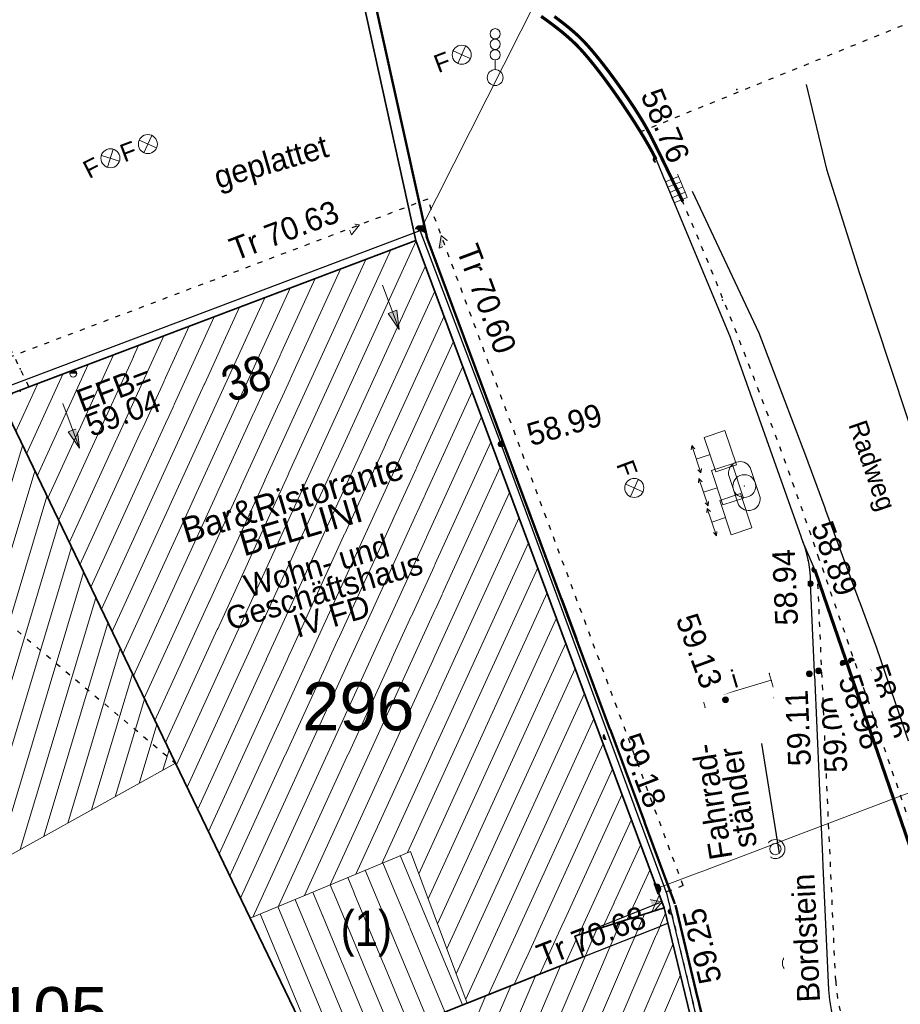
# Model space of a CAD drawing. Header units: metres. Extents: x 32365810 to 32367010, y 5620411 to 5622366.
# Tile 173 of 198: x 32366267 to 32366284, y 5622118 to 5622138. Entities that reach past the tile are written whole.
import ezdxf

# ---------------------------------------------------------------- set-up
doc = ezdxf.new("R2010")
doc.units = ezdxf.units.M
for name, pattern in [('1000.100', [0]), ('1000.104', [0.225, 0.075, -0.15]), ('1000.195', [0]), ('1000.196', [0.225, 0.075, -0.15]), ('1000.210', [0]), ('1000.212', [0.25, 0.1, -0.15]), ('1000.325', [0]), ('1600.1047', [0]), ('1600.2013', [0, 0]), ('1600.2028', [0]), ('1600.2505', [0])]:
    doc.linetypes.add(name, pattern=pattern)
doc.layers.get('0').update_dxf_attribs({"color": 1, "linetype": 'CONTINUOUS'})
for name, color, linetype in [('Beschriftung Gebäude', 7, 'CONTINUOUS'), ('Beschriftung Topographie', 7, 'CONTINUOUS'), ('Ebene 32', 7, 'CONTINUOUS'), ('EFB-_ Dachhöhen Bestandsgebäude (NHN)', 7, 'CONTINUOUS'), ('Fahrbahnmarkierung', 7, 'CONTINUOUS'), ('Flurstücke_Grenzpunkte', 11, 'CONTINUOUS'), ('Gebäude', 31, 'CONTINUOUS'), ('Höhen_ gemessen (NHN)', 7, 'CONTINUOUS'), ('Lagebezeichnungen', 12, 'CONTINUOUS'), ('Stromversorgung', 7, 'CONTINUOUS'), ('Symbole Topographie', 7, 'CONTINUOUS'), ('Topgraphie_ weitere örtliche Aufnahme', 7, 'CONTINUOUS'), ('Topographie_ örtl. Aufnahme', 7, 'CONTINUOUS'), ('weitere Entwässerungsleitungen', 7, 'CONTINUOUS')]:
    doc.layers.add(name, color=color, linetype=linetype)
doc.styles.add('Arial', font='Arial.ttf')
doc.styles.add('Beschriftung Fahrbahnmarkierung_ grau', font='Century Gothic.ttf')
doc.styles.add('Beschriftung schwarz_ Stift 0.25', font='Century Gothic.ttf')
doc.styles.add('Beschriftung Topographie_ blau', font='Century Gothic.ttf')
doc.styles.add('Dachhöhe NHN_ Bestand_ gemessen', font='Century Gothic.ttf')
doc.styles.add('Dachhöhe NHN_ Bestand_ gemessen_ schwarz', font='Century Gothic.ttf')
doc.styles.add('Flurstücksnummer - K 10 700', font='Arial.ttf')
doc.styles.add('Hausnummern NRW', font='Arial.ttf', dxfattribs={"width": 0.85})
doc.styles.add('Höhe NHN_ gemessen_ blau', font='Century Gothic.ttf')

# ---------------------------------------------------------------- blocks, each defined once
blk = doc.blocks.new('S1000.360')
at = {"lineweight": -2}
blk.add_hatch(color=0, dxfattribs=at).paths.add_polyline_path([(0, 0.25), (0.05, 0.05), (-0.05, 0.05)], flags=0)
at = {"color": 0, "lineweight": -2}
for p, q in [((-0.05, 0.05), (0, 0.25)), ((0, 0.25), (0.05, 0.05)), ((0, 0.25), (0, -0.25)), ((0.05, 0.05), (-0.05, 0.05))]:
    blk.add_line(p, q, dxfattribs=at)
blk = doc.blocks.new('S1000.364', base_point=(0.25, 0))
at = {"color": 0, "lineweight": -2}
for p, q in [((0.075, 0.175), (0.425, -0.175)), ((0.425, 0.175), (0.075, -0.175))]:
    blk.add_line(p, q, dxfattribs=at)
blk.add_circle((0.25, 0), 0.25, dxfattribs=at)
at = {"color": 0, "lineweight": -2, "insert": (-0.5, -0.235), "char_height": 0.47, "attachment_point": 7, "line_spacing_factor": 0.69, "style": 'Arial'}
blk.add_mtext('F', dxfattribs=at)
blk = doc.blocks.new('S1000.451')
at = {"color": 0, "lineweight": -2}
for radius in [0.5, 0.3]:
    blk.add_circle((0, 0), radius, dxfattribs=at)
blk = doc.blocks.new('S1000.460', base_point=(0, -0.375))
at = {"color": 0, "lineweight": -2}
for p, q in [((-0.2, 0.23), (0, 0.5)), ((0, 0.5), (0.2, 0.23)), ((0.2, 0.23), (-0.2, 0.23)), ((0, -0.25), (0, 0.23))]:
    blk.add_line(p, q, dxfattribs=at)
blk.add_circle((0, -0.375), 0.125, dxfattribs=at)
blk = doc.blocks.new('S1000.475')
at = {"color": 0, "lineweight": -2}
for p, q in [((-0.25, 0.05), (-0.25, 0)), ((-0.25, 0), (-0.25, -0.05)), ((-0.25, 0), (0.25, 0)), ((0.25, 0), (0.25, 0.05)), ((0.25, 0), (0.25, -0.05))]:
    blk.add_line(p, q, dxfattribs=at)
for p in [(-0.25, 0.05), (-0.25, 0), (0.25, 0.05), (0.25, 0), (-0.25, -0.05), (0.25, -0.05)]:
    blk.add_point(p, dxfattribs=at)
at = {"color": 0, "lineweight": -2, "insert": (-0.015, 0.02), "char_height": 0.125, "attachment_point": 7, "line_spacing_factor": 0.69, "style": 'Arial'}
blk.add_mtext('i', dxfattribs=at)
blk = doc.blocks.new('S1000.480')
at = {"color": 0, "lineweight": -2}
for p, q in [((-0.315, 0.225), (0.315, 0.225)), ((0.315, -0.225), (-0.315, -0.225))]:
    blk.add_line(p, q, dxfattribs=at)
blk.add_circle((0, 0), 0.225, dxfattribs=at)
for centre, start, end in [((-0.267303, 0), 101.9687456, 258.0312544), ((0.267303, 0), 281.9687456, 78.0312544)]:
    blk.add_arc(centre, 0.23, start, end, dxfattribs=at)
blk.add_point((0, 0), dxfattribs=at)
blk = doc.blocks.new('S1000.401', base_point=(0, -0.215))
at = {"color": 0, "lineweight": -2}
for p, q in [((-0.275, 0.5), (-0.38, 0.45)), ((-0.38, 0.45), (0.38, 0.45)), ((-0.38, 0.45), (-0.275, 0.4)), ((0, 0.45), (0, 0.07)), ((0.38, 0.45), (0.275, 0.5)), ((0.38, 0.45), (0.275, 0.4)), ((-0.475, 0.07), (0.475, 0.07)), ((-0.475, -0.5), (-0.475, 0.07)), ((0.475, 0.07), (0.475, -0.5)), ((0.475, -0.5), (-0.475, -0.5))]:
    blk.add_line(p, q, dxfattribs=at)
blk = doc.blocks.new('S1000.431', base_point=(0, -0.36))
at = {"color": 0, "lineweight": -2}
blk.add_line((0, -0.22), (0, -0.05), dxfattribs=at)
for centre, radius in [((0, 0.41), 0.09), ((0, 0.225), 0.09), ((0, 0.04), 0.09), ((0, -0.36), 0.14)]:
    blk.add_circle(centre, radius, dxfattribs=at)
blk = doc.blocks.new('S1000.474')
at = {"lineweight": -2}
blk.add_hatch(color=0, dxfattribs=at).paths.add_polyline_path([(-0.125, 0), (-0.120741, 0.032352), (-0.108253, 0.0625), (-0.088388, 0.088388), (-0.0625, 0.108253), (-0.032352, 0.120741), (0, 0.125), (0.032352, 0.120741), (0.0625, 0.108253), (0.088388, 0.088388), (0.108253, 0.0625), (0.120741, 0.032352), (0.125, 0), (0, 0)], flags=0)
at = {"color": 0, "lineweight": -2}
for p, q in [((-0.125, 0), (0, 0)), ((0, 0), (0.125, 0))]:
    blk.add_line(p, q, dxfattribs=at)
blk.add_arc((0, 0), 0.125, 0, 180, dxfattribs=at)
for p in [(-0.125, 0), (0, 0), (0.125, 0)]:
    blk.add_point(p, dxfattribs=at)
blk = doc.blocks.new('S1000.507', base_point=(0, -0.25))
at = {"color": 0, "lineweight": -2}
for p, q in [((-0.5, 0.25), (-0.3, 0.25)), ((-0.5, -0.25), (-0.5, 0.25)), ((-0.3, 0.25), (-0.1, 0.25)), ((-0.3, 0.25), (-0.3, -0.25)), ((-0.1, 0.25), (0.1, 0.25)), ((-0.1, 0.25), (-0.1, -0.25)), ((0.1, 0.25), (0.3, 0.25)), ((0.1, 0.25), (0.1, -0.25)), ((0.3, 0.25), (0.5, 0.25)), ((0.3, 0.25), (0.3, -0.25)), ((0.5, 0.25), (0.5, -0.25)), ((-0.3, -0.25), (-0.5, -0.25)), ((-0.1, -0.25), (-0.3, -0.25)), ((0.1, -0.25), (-0.1, -0.25)), ((0.3, -0.25), (0.1, -0.25)), ((0.5, -0.25), (0.3, -0.25))]:
    blk.add_line(p, q, dxfattribs=at)
blk = doc.blocks.new('S1000.114', base_point=(0, 0.366025))
at = {"lineweight": -2}
blk.add_hatch(color=0, dxfattribs=at).paths.add_polyline_path([(-0.5, -0.5), (0, 0.366026), (0, -0.5)], flags=0)
at = {"color": 0, "lineweight": -2}
for p, q in [((0, 0.366026), (-0.5, -0.5)), ((0.5, -0.5), (0, 0.366026)), ((-0.5, -0.5), (0, -0.5)), ((0, -0.5), (0.5, -0.5))]:
    blk.add_line(p, q, dxfattribs=at)
blk = doc.blocks.new('S1000.15')
at = {"color": 0, "lineweight": -2}
for p, q in [((-0.5, 0.05), (-0.485, 0.1)), ((0.495, 0.05), (-0.5, 0.05)), ((-0.5, -0.05), (-0.5, 0)), ((-0.5, 0), (0.5, 0)), ((-0.485, 0.1), (0.49, 0.1)), ((-0.475, 0.15), (-0.455, 0.2)), ((0.475, 0.15), (-0.475, 0.15)), ((-0.455, 0.2), (0.455, 0.2)), ((-0.43, 0.25), (-0.4, 0.3)), ((0.43, 0.25), (-0.43, 0.25)), ((-0.4, 0.3), (0.395, 0.3)), ((-0.355, 0.35), (-0.295, 0.4)), ((0.36, 0.35), (-0.355, 0.35)), ((-0.295, 0.4), (0.3, 0.4)), ((0.22, 0.45), (-0.215, 0.45)), ((0.3, 0.4), (0.22, 0.45)), ((0.395, 0.3), (0.36, 0.35)), ((0.455, 0.2), (0.43, 0.25)), ((0.49, 0.1), (0.475, 0.15)), ((0.5, 0), (0.495, 0.05)), ((0.495, -0.05), (-0.5, -0.05)), ((-0.475, -0.15), (-0.49, -0.1)), ((-0.49, -0.1), (0.485, -0.1)), ((0.475, -0.15), (-0.475, -0.15)), ((-0.43, -0.25), (-0.455, -0.2)), ((-0.455, -0.2), (0.46, -0.2)), ((0.425, -0.25), (-0.43, -0.25)), ((-0.355, -0.35), (-0.4, -0.3)), ((-0.4, -0.3), (0.395, -0.3)), ((0.345, -0.35), (-0.355, -0.35)), ((-0.205, -0.45), (-0.29, -0.4)), ((-0.29, -0.4), (0.285, -0.4)), ((0.2, -0.45), (-0.205, -0.45)), ((0.285, -0.4), (0.345, -0.35)), ((0.395, -0.3), (0.425, -0.25)), ((0.46, -0.2), (0.475, -0.15)), ((0.485, -0.1), (0.495, -0.05))]:
    blk.add_line(p, q, dxfattribs=at)
blk.add_circle((0, 0), 0.5, dxfattribs=at)
blk = doc.blocks.new('S1000.400')
at = {"lineweight": -2}
blk.add_hatch(color=0, dxfattribs=at).paths.add_polyline_path([(-0.49, 0), (0.49, 0), (0.479292, -0.101877), (0.447637, -0.199301), (0.396418, -0.288015), (0.327874, -0.364141), (0.245, -0.424352), (0.151418, -0.466018), (0.051219, -0.487316), (-0.051219, -0.487316), (-0.151418, -0.466018), (-0.245, -0.424352), (-0.327874, -0.364141), (-0.396418, -0.288015), (-0.447637, -0.199301), (-0.479292, -0.101877)], flags=0)
at = {"color": 0, "lineweight": -2}
blk.add_circle((0, 0), 0.5, dxfattribs=at)
for start, end in [(0, 180), (180, 0)]:
    blk.add_arc((0, 0), 0.49, start, end, dxfattribs=at)
blk = doc.blocks.new('Flurgrenze_ Begleitsignatur')
at = {"color": 0, "lineweight": -2}
for p, q in [((-0.29, 0), (-0.12, 0)), ((0.12, 0), (0.29, 0))]:
    blk.add_line(p, q, dxfattribs=at)
for p in [(-0.06, 0), (0, 0), (0.06, 0)]:
    blk.add_point(p, dxfattribs=at)
blk = doc.blocks.new('O177')
at = {"layer": 'Flurstücke_Grenzpunkte', "color": 251, "linetype": '1600.2013', "lineweight": 50, "true_color": 0x566563}
blk.add_line((32366279.664861, 5622120.234503), (32366274.756861, 5622133.417503), dxfattribs=at)
at = {"layer": 'Flurstücke_Grenzpunkte', "color": 251, "lineweight": 50, "true_color": 0x566563, "xscale": 5, "yscale": 5, "zscale": 5, "rotation": 110.420181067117}
blk.add_blockref('Flurgrenze_ Begleitsignatur', (32366277.210861, 5622126.826003), dxfattribs=at)
blk = doc.blocks.new('O281')
at = {"layer": 'Flurstücke_Grenzpunkte', "color": 251, "linetype": '1600.2013', "lineweight": 50, "true_color": 0x566563}
blk.add_line((32366282.723715, 5622107.572809), (32366279.672715, 5622120.208809), dxfattribs=at)
at = {"layer": 'Flurstücke_Grenzpunkte', "color": 251, "lineweight": 50, "true_color": 0x566563, "xscale": 5, "yscale": 5, "zscale": 5, "rotation": 103.574423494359}
blk.add_blockref('Flurgrenze_ Begleitsignatur', (32366281.198215, 5622113.890809), dxfattribs=at)
blk = doc.blocks.new('O303')
at = {"layer": 'Flurstücke_Grenzpunkte', "color": 251, "linetype": '1600.2013', "lineweight": 50, "true_color": 0x566563}
blk.add_line((32366274.765731, 5622133.387406), (32366271.109731, 5622149.983406), dxfattribs=at)
blk = doc.blocks.new('O786')
at = {"layer": 'Flurstücke_Grenzpunkte', "color": 7, "linetype": '1600.2028', "lineweight": 35}
for p, q in [((32366269.797, 5622123.011), (32366266.318, 5622130.229)), ((32366271.271, 5622119.951), (32366269.797, 5622123.011)), ((32366272.641, 5622117.109), (32366271.271, 5622119.951))]:
    blk.add_line(p, q, dxfattribs=at)
at = {"layer": 'Flurstücke_Grenzpunkte', "color": 7, "lineweight": 18, "insert": (32366267.355, 5622117.624), "char_height": 0.95, "attachment_point": 8, "line_spacing_factor": 0.69, "style": 'Flurstücksnummer - K 10 700', "bg_fill": 2}
blk.add_mtext('105', dxfattribs=at)
blk = doc.blocks.new('O1529')
at = {"layer": 'Flurstücke_Grenzpunkte', "color": 7, "linetype": '1600.2028', "lineweight": 35}
for p, q in [((32366270.89, 5622149.935), (32366274.546, 5622133.339)), ((32366274.546, 5622133.339), (32366279.454, 5622120.156)), ((32366279.454, 5622120.156), (32366282.505, 5622107.52))]:
    blk.add_line(p, q, dxfattribs=at)
blk = doc.blocks.new('O1587')
at = {"layer": 'Flurstücke_Grenzpunkte', "color": 7, "linetype": '1600.2028', "lineweight": 35}
for p in [(32366270.89, 5622149.935), (32366266.505, 5622130.299)]:
    blk.add_line(p, (32366274.546, 5622133.339), dxfattribs=at)
blk = doc.blocks.new('O1637')
at = {"layer": 'Flurstücke_Grenzpunkte', "color": 7, "linetype": '1600.2028', "lineweight": 35}
for p, q in [((32366279.454, 5622120.156), (32366277.687, 5622119.593)), ((32366279.454, 5622120.156), (32366282.505, 5622107.52)), ((32366277.687, 5622119.593), (32366277.85, 5622119.185)), ((32366277.85, 5622119.185), (32366275.56, 5622118.273)), ((32366275.56, 5622118.273), (32366272.641, 5622117.109))]:
    blk.add_line(p, q, dxfattribs=at)
blk = doc.blocks.new('O1933')
at = {"layer": 'Flurstücke_Grenzpunkte', "color": 7, "linetype": '1600.2028', "lineweight": 35}
for p, q in [((32366266.505, 5622130.299), (32366274.546, 5622133.339)), ((32366274.546, 5622133.339), (32366279.454, 5622120.156)), ((32366266.318, 5622130.229), (32366266.505, 5622130.299)), ((32366269.797, 5622123.011), (32366266.318, 5622130.229)), ((32366271.271, 5622119.951), (32366269.797, 5622123.011)), ((32366279.454, 5622120.156), (32366277.687, 5622119.593)), ((32366272.641, 5622117.109), (32366271.271, 5622119.951)), ((32366277.687, 5622119.593), (32366277.85, 5622119.185)), ((32366277.85, 5622119.185), (32366275.56, 5622118.273)), ((32366275.56, 5622118.273), (32366272.641, 5622117.109))]:
    blk.add_line(p, q, dxfattribs=at)
at = {"layer": 'Flurstücke_Grenzpunkte', "color": 7, "lineweight": 18, "insert": (32366273.405646, 5622123.648644), "char_height": 0.95, "attachment_point": 8, "line_spacing_factor": 0.69, "style": 'Flurstücksnummer - K 10 700', "bg_fill": 2}
blk.add_mtext('296', dxfattribs=at)
blk = doc.blocks.new('O2187')
at = {"layer": 'Gebäude', "color": 7, "linetype": '1600.2505', "lineweight": 18}
for p, q in [((32366274.436, 5622121.269), (32366271.271, 5622119.951)), ((32366275.56, 5622118.273), (32366274.436, 5622121.269)), ((32366271.271, 5622119.951), (32366272.641, 5622117.109)), ((32366272.641, 5622117.109), (32366275.56, 5622118.273))]:
    blk.add_line(p, q, dxfattribs=at)
at = {"layer": 'Ebene 32', "color": 7, "lineweight": 18, "insert": (32366273.568, 5622119.188), "char_height": 0.7, "attachment_point": 8, "line_spacing_factor": 0.69, "style": 'Hausnummern NRW', "bg_fill": 2}
blk.add_mtext('(1)', dxfattribs=at)
blk = doc.blocks.new('O2189')
at = {"layer": 'Gebäude', "color": 7, "linetype": '1600.2505', "lineweight": 18}
for p, q in [((32366274.546, 5622133.339), (32366266.505, 5622130.299)), ((32366279.454, 5622120.156), (32366274.546, 5622133.339)), ((32366266.505, 5622130.299), (32366266.318, 5622130.229)), ((32366266.318, 5622130.229), (32366269.797, 5622123.011)), ((32366269.797, 5622123.011), (32366271.271, 5622119.951)), ((32366274.436, 5622121.269), (32366271.271, 5622119.951)), ((32366275.56, 5622118.273), (32366274.436, 5622121.269)), ((32366277.687, 5622119.593), (32366279.454, 5622120.156)), ((32366277.85, 5622119.185), (32366277.687, 5622119.593)), ((32366275.56, 5622118.273), (32366277.85, 5622119.185))]:
    blk.add_line(p, q, dxfattribs=at)
at = {"layer": 'Lagebezeichnungen', "color": 7, "lineweight": 18, "insert": (32366271.316, 5622130.285), "char_height": 0.7, "attachment_point": 8, "rotation": 20.6835, "line_spacing_factor": 0.69, "style": 'Hausnummern NRW', "bg_fill": 2}
blk.add_mtext('38', dxfattribs=at)
blk = doc.blocks.new('O2599')
at = {"layer": 'Gebäude', "color": 7, "linetype": '1600.2505', "lineweight": 18}
for p, q in [((32366264.754, 5622133.933), (32366256.877, 5622129.627)), ((32366266.505, 5622130.299), (32366264.754, 5622133.933)), ((32366266.505, 5622130.299), (32366266.318, 5622130.229)), ((32366266.318, 5622130.229), (32366269.797, 5622123.011)), ((32366262.589, 5622119.013), (32366256.877, 5622129.627)), ((32366262.589, 5622119.013), (32366269.797, 5622123.011))]:
    blk.add_line(p, q, dxfattribs=at)
at = {"layer": 'Lagebezeichnungen', "color": 7, "lineweight": 18, "insert": (32366261.166065, 5622130.670499), "char_height": 0.7, "attachment_point": 8, "rotation": 28.6425189, "line_spacing_factor": 0.69, "style": 'Hausnummern NRW', "bg_fill": 2}
blk.add_mtext('36', dxfattribs=at)
blk = doc.blocks.new('O3221')
at = {"layer": 'Gebäude', "color": 7, "linetype": '1600.2505', "lineweight": 18}
for p, q in [((32366277.687, 5622119.593), (32366279.454, 5622120.156)), ((32366282.505, 5622107.52), (32366279.454, 5622120.156)), ((32366277.85, 5622119.185), (32366277.687, 5622119.593)), ((32366275.56, 5622118.273), (32366277.85, 5622119.185)), ((32366272.641, 5622117.109), (32366275.56, 5622118.273))]:
    blk.add_line(p, q, dxfattribs=at)
blk = doc.blocks.new('*X1093')
at = {"color": 253, "linetype": '1600.1047', "lineweight": 18, "true_color": 0xb2b2b2}
for p, q in [((32366275.118647, 5622118.097003), (32366273.892049, 5622121.042483)), ((32366275.467013, 5622118.23592), (32366274.238232, 5622121.186643)), ((32366274.77028, 5622117.958086), (32366273.545866, 5622120.898322)), ((32366274.421913, 5622117.819169), (32366273.199683, 5622120.754161)), ((32366273.72518, 5622117.541335), (32366272.507317, 5622120.465839)), ((32366274.073547, 5622117.680252), (32366272.8535, 5622120.61)), ((32366273.376813, 5622117.402418), (32366272.161134, 5622120.321678)), ((32366273.028447, 5622117.263501), (32366271.814951, 5622120.177517)), ((32366272.68008, 5622117.124584), (32366271.468768, 5622120.033357))]:
    blk.add_line(p, q, dxfattribs=at)
blk = doc.blocks.new('*X1094')
at = {"color": 253, "linetype": '1600.1047', "lineweight": 18, "true_color": 0xb2b2b2}
for p, q in [((32366269.812044, 5622122.979769), (32366274.54799, 5622133.333656)), ((32366269.600469, 5622123.418749), (32366274.052774, 5622133.15253)), ((32366269.38889, 5622123.857719), (32366273.554186, 5622132.964033)), ((32366269.177311, 5622124.29669), (32366273.055599, 5622132.775535)), ((32366270.023561, 5622122.540664), (32366274.733023, 5622132.836651)), ((32366268.965732, 5622124.73566), (32366272.557012, 5622132.587038)), ((32366268.754153, 5622125.17463), (32366272.058424, 5622132.398541)), ((32366270.235078, 5622122.101558), (32366274.918057, 5622132.339647)), ((32366268.542574, 5622125.6136), (32366271.559837, 5622132.210044)), ((32366268.330995, 5622126.05257), (32366271.06125, 5622132.021547)), ((32366268.119416, 5622126.491541), (32366270.562663, 5622131.83305)), ((32366270.446595, 5622121.662452), (32366275.10309, 5622131.842642)), ((32366267.907837, 5622126.930511), (32366270.064075, 5622131.644553)), ((32366267.696258, 5622127.369481), (32366269.565488, 5622131.456056)), ((32366270.658112, 5622121.223346), (32366275.288124, 5622131.345637)), ((32366267.484679, 5622127.808451), (32366269.066901, 5622131.267558)), ((32366267.2731, 5622128.247422), (32366268.568313, 5622131.079061)), ((32366267.061521, 5622128.686392), (32366268.069726, 5622130.890564)), ((32366270.869629, 5622120.78424), (32366275.473158, 5622130.848633)), ((32366266.849942, 5622129.125362), (32366267.571139, 5622130.702067)), ((32366266.638363, 5622129.564332), (32366267.072551, 5622130.51357)), ((32366266.426784, 5622130.003302), (32366266.573964, 5622130.325073)), ((32366271.081146, 5622120.345134), (32366275.658191, 5622130.351628)), ((32366271.32317, 5622119.972725), (32366275.843225, 5622129.854624)), ((32366271.832566, 5622120.184853), (32366276.028259, 5622129.357619)), ((32366272.341963, 5622120.396981), (32366276.213292, 5622128.860614)), ((32366272.851359, 5622120.609108), (32366276.398326, 5622128.36361)), ((32366273.360755, 5622120.821236), (32366276.58336, 5622127.866605)), ((32366273.870151, 5622121.033364), (32366276.768393, 5622127.369601)), ((32366274.379547, 5622121.245491), (32366276.953427, 5622126.872596)), ((32366274.601224, 5622120.828598), (32366277.138461, 5622126.375591)), ((32366274.787041, 5622120.333306), (32366277.323494, 5622125.878587)), ((32366274.972858, 5622119.838015), (32366277.508528, 5622125.381582)), ((32366275.158675, 5622119.342723), (32366277.693562, 5622124.884578)), ((32366275.344493, 5622118.847431), (32366277.878595, 5622124.387573)), ((32366275.53031, 5622118.352139), (32366278.063629, 5622123.890568)), ((32366275.983652, 5622118.441721), (32366278.248663, 5622123.393564)), ((32366276.48787, 5622118.642527), (32366278.433696, 5622122.896559)), ((32366276.992088, 5622118.843334), (32366278.61873, 5622122.399555)), ((32366277.757655, 5622119.615512), (32366278.803764, 5622121.90255)), ((32366278.240373, 5622119.769315), (32366278.988797, 5622121.405545)), ((32366278.723091, 5622119.923119), (32366279.173831, 5622120.908541)), ((32366279.205809, 5622120.076922), (32366279.358865, 5622120.411536)), ((32366277.496305, 5622119.04414), (32366277.71514, 5622119.522564))]:
    blk.add_line(p, q, dxfattribs=at)
blk = doc.blocks.new('*X1211')
at = {"color": 253, "linetype": '1600.1047', "lineweight": 18, "true_color": 0xb2b2b2}
for p, q in [((32366261.032763, 5622121.90479), (32366264.622754, 5622133.861254)), ((32366260.781443, 5622122.37179), (32366264.154329, 5622133.605187)), ((32366261.284082, 5622121.437789), (32366264.927635, 5622133.57264)), ((32366260.530123, 5622122.838791), (32366263.685905, 5622133.349121)), ((32366260.278804, 5622123.305791), (32366263.217481, 5622133.093054)), ((32366261.535402, 5622120.970789), (32366265.168857, 5622133.072011)), ((32366260.027484, 5622123.772792), (32366262.749057, 5622132.836988)), ((32366259.776164, 5622124.239792), (32366262.280632, 5622132.580922)), ((32366261.786722, 5622120.503788), (32366265.41008, 5622132.571381)), ((32366259.524845, 5622124.706793), (32366261.812208, 5622132.324855)), ((32366259.273525, 5622125.173793), (32366261.343784, 5622132.068789)), ((32366262.038041, 5622120.036788), (32366265.651302, 5622132.070752)), ((32366259.022205, 5622125.640794), (32366260.875359, 5622131.812722)), ((32366258.770886, 5622126.107794), (32366260.406935, 5622131.556656)), ((32366262.289361, 5622119.569787), (32366265.892525, 5622131.570122)), ((32366258.519566, 5622126.574795), (32366259.938511, 5622131.30059)), ((32366258.268246, 5622127.041795), (32366259.470087, 5622131.044523)), ((32366262.540681, 5622119.102787), (32366266.133747, 5622131.069493)), ((32366258.016927, 5622127.508796), (32366259.001662, 5622130.788457)), ((32366262.968455, 5622119.223469), (32366266.374969, 5622130.568864)), ((32366257.765607, 5622127.975796), (32366258.533238, 5622130.53239)), ((32366257.514287, 5622128.442797), (32366258.064814, 5622130.276324)), ((32366257.262968, 5622128.909797), (32366257.596389, 5622130.020258)), ((32366263.438231, 5622119.484035), (32366266.531477, 5622129.786092)), ((32366257.011648, 5622129.376798), (32366257.127965, 5622129.764191)), ((32366263.908006, 5622119.744602), (32366266.772729, 5622129.285559)), ((32366264.377781, 5622120.005168), (32366267.01398, 5622128.785027)), ((32366264.847557, 5622120.265734), (32366267.255231, 5622128.284494)), ((32366265.317332, 5622120.526301), (32366267.496483, 5622127.783961)), ((32366265.787108, 5622120.786867), (32366267.737734, 5622127.283429)), ((32366266.256883, 5622121.047433), (32366267.978986, 5622126.782896)), ((32366266.726658, 5622121.308), (32366268.220237, 5622126.282363)), ((32366267.196434, 5622121.568566), (32366268.461489, 5622125.781831)), ((32366267.666209, 5622121.829132), (32366268.70274, 5622125.281298)), ((32366268.135985, 5622122.089699), (32366268.943992, 5622124.780765)), ((32366268.60576, 5622122.350265), (32366269.185243, 5622124.280233)), ((32366269.075536, 5622122.610831), (32366269.426495, 5622123.7797)), ((32366269.545311, 5622122.871398), (32366269.667746, 5622123.279168))]:
    blk.add_line(p, q, dxfattribs=at)
blk = doc.blocks.new('*X1396')
at = {"color": 253, "linetype": '1600.1047', "lineweight": 18, "true_color": 0xb2b2b2}
for p, q in [((32366272.233872, 5622105.022716), (32366278.59226, 5622119.881433)), ((32366272.689149, 5622105.133448), (32366279.064546, 5622120.031912)), ((32366273.144426, 5622105.244179), (32366279.479805, 5622120.049127)), ((32366271.811641, 5622104.989206), (32366278.119975, 5622119.730954)), ((32366273.599703, 5622105.354911), (32366279.626937, 5622119.439766)), ((32366271.660884, 5622105.590099), (32366277.402129, 5622119.006634)), ((32366271.510128, 5622106.190991), (32366276.910443, 5622118.810818)), ((32366274.05498, 5622105.465643), (32366279.774069, 5622118.830404)), ((32366271.359372, 5622106.791884), (32366276.418757, 5622118.615003)), ((32366271.208616, 5622107.392777), (32366275.927071, 5622118.419187))]:
    blk.add_line(p, q, dxfattribs=at)

msp = doc.modelspace()

# ---------------------------------------------------------------- linework, layer by layer
at = {"layer": 'EFB-_ Dachhöhen Bestandsgebäude (NHN)', "color": 7, "true_color": 0xffffff}
for p in [(32366266.727893, 5622130.80383, 70.383), (32366279.56139, 5622119.711234, 72.304)]:
    msp.add_point(p, dxfattribs=at)
at = {"layer": 'Fahrbahnmarkierung', "color": 7, "true_color": 0xffffff}
msp.add_point((32366280.890445, 5622136.320463, 59.316), dxfattribs=at)
at = {"layer": 'Topgraphie_ weitere örtliche Aufnahme', "color": 7, "true_color": 0xffffff}
for p in [(32366279.129496, 5622135.548392), (32366280.602562, 5622132.158763, 58.806)]:
    msp.add_point(p, dxfattribs=at)
at = {"layer": 'Topographie_ örtl. Aufnahme', "color": 7, "true_color": 0xffffff}
for p in [(32366277.705953, 5622137.21609, 58.713), (32366274.59831, 5622133.544018, 58.889), (32366266.723857, 5622130.362496, 58.865), (32366282.296179, 5622127.019132, 58.848)]:
    msp.add_point(p, dxfattribs=at)

# ---------------------------------------------------------------- block references
at = {"layer": 'EFB-_ Dachhöhen Bestandsgebäude (NHN)', "color": 7, "lineweight": 18, "xscale": 0.25, "yscale": 0.25, "zscale": 0.25}
for p, rotation in [((32366273.43, 5622133.647, 70.629), 290.709725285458), ((32366275.047175, 5622133.435757, 70.601), 20.420180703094), ((32366279.409295, 5622120.276078, 70.677), 290.420179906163)]:
    msp.add_blockref('S1000.114', p, dxfattribs=dict(at, rotation=rotation))
at = {"layer": 'EFB-_ Dachhöhen Bestandsgebäude (NHN)', "color": 7, "lineweight": 9, "xscale": 0.1375, "yscale": 0.1375, "zscale": 0.1375, "rotation": 180.000420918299}
msp.add_blockref('S1000.400', (32366267.774545, 5622130.710092, 59.044), dxfattribs=at)
at = {"layer": 'Höhen_ gemessen (NHN)', "color": 7, "lineweight": 18, "xscale": 0.1125, "yscale": 0.1125, "zscale": 0.1125}
for p in [(32366279.291549, 5622134.939511, 58.763), (32366276.229922, 5622129.318457, 58.993), (32366282.427062, 5622126.841722, 58.893), (32366282.338597, 5622126.560148, 58.935), (32366282.989053, 5622124.987052, 58.98), (32366283.149629, 5622125.036827, 58.957), (32366282.320443, 5622124.779796, 59.113), (32366282.503756, 5622124.83662, 58.997), (32366280.663804, 5622124.266273, 59.134), (32366278.299601, 5622123.533418, 59.18), (32366279.590365, 5622120.080883, 59.25)]:
    msp.add_blockref('S1000.15', p, dxfattribs=at)
at = {"layer": 'Stromversorgung', "color": 7, "lineweight": 18, "xscale": 0.800000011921, "yscale": 0.800000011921, "zscale": 0.800000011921}
for p, rotation in [((32366274.630991, 5622133.535688, 67.634), 336.951606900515), ((32366279.287381, 5622120.53075, 67.651), 290.410679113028)]:
    msp.add_blockref('S1000.474', p, dxfattribs=dict(at, rotation=rotation))
at = {"layer": 'Symbole Topographie', "color": 7, "lineweight": 18}
for name, p, xscale, yscale, zscale in [('S1000.431', (32366276.112382, 5622136.55833, 59.305), 1.125, 1.125, 1.125), ('S1000.460', (32366281.836197, 5622123.621835, 59.113), 1.125, 1.125, 1.125), ('S1000.451', (32366281.64962, 5622121.316076, 59.19), 0.375, 0.375, 0.375), ('S1000.451', (32366281.975375, 5622119.060566, 59.214), 0.375, 0.375, 0.375)]:
    msp.add_blockref(name, p, dxfattribs=dict(at, xscale=xscale, yscale=yscale, zscale=zscale))
for name, p, xscale, yscale, zscale, rotation in [('S1000.364', (32366275.451335, 5622137.010387, 59.286), 0.7525, 0.7525, 0.7525, 20.709715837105), ('S1000.364', (32366269.249239, 5622135.244855, 58.761), 0.7525, 0.7525, 0.7525, 20.709715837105), ('S1000.364', (32366268.509501, 5622134.965691, 58.765), 0.7525, 0.7525, 0.7525, 27.158327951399), ('S1000.360', (32366274.049925, 5622132.017565), 1.875, 1.875, 1.875, 200.677777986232), ('S1000.360', (32366267.731437, 5622129.678459), 1.875, 1.875, 1.875, 200.677805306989), ('S1000.401', (32366280.561649, 5622129.176715, 58.982), 0.7525, 0.7525, 0.7525, 108.403837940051), ('S1000.364', (32366278.861227, 5622128.450256, 0.024), 0.7525, 0.7525, 0.7525, 290.420189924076), ('S1000.401', (32366280.704253, 5622128.523557, 59.003), 0.7525, 0.7525, 0.7525, 108.40384477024), ('S1000.401', (32366280.869469, 5622127.934519, 59.009), 0.7525, 0.7525, 0.7525, 108.403851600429), ('S1000.475', (32366280.894329, 5622124.452511, 59.105), 2.8125, 2.8125, 2.8125, 16.511772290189)]:
    msp.add_blockref(name, p, dxfattribs=dict(at, xscale=xscale, yscale=yscale, zscale=zscale, rotation=rotation))
at = {"layer": 'Symbole Topographie', "color": 7, "lineweight": 18, "rotation": 288.403860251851}
msp.add_blockref('S1000.480', (32366281.036005, 5622128.488082, 58.996), dxfattribs=at)
at = {"layer": 'weitere Entwässerungsleitungen', "color": 7, "lineweight": 18, "xscale": 0.5625, "yscale": 0.5625, "zscale": 0.5625, "rotation": 292.615532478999}
msp.add_blockref('S1000.507', (32366279.540794, 5622134.341195, 59.252), dxfattribs=at)

# ---------------------------------------------------------------- texts
at = {"layer": 'Beschriftung Gebäude', "color": 7, "lineweight": 25, "insert": (32366272.340311, 5622127.450584), "char_height": 0.5, "attachment_point": 8, "rotation": 16.5124674, "line_spacing_factor": 0.69, "style": 'Beschriftung schwarz_ Stift 0.25', "bg_fill": 2}
msp.add_mtext('Bar&Ristorante\\PBELLINI', dxfattribs=at)
at = {"layer": 'Beschriftung Topographie', "color": 142, "lineweight": 25, "true_color": 0x0087cd, "char_height": 0.45, "attachment_point": 5, "line_spacing_factor": 0.69, "style": 'Beschriftung Topographie_ blau', "bg_fill": 2}
for s, insert, rotation in [('geplattet', (32366271.701453, 5622134.833825), 16.2028539), ('Fahrrad-\\Pständer', (32366280.657396, 5622122.29087), 99.07394)]:
    msp.add_mtext(s, dxfattribs=dict(at, insert=insert, rotation=rotation))
at = {"layer": 'EFB-_ Dachhöhen Bestandsgebäude (NHN)', "color": 142, "lineweight": 25, "true_color": 0x0087cd, "insert": (32366275.336598, 5622133.158362, 70.601), "char_height": 0.45, "attachment_point": 7, "rotation": 290.4201755, "line_spacing_factor": 0.69, "style": 'Dachhöhe NHN_ Bestand_ gemessen', "bg_fill": 2}
msp.add_mtext('Tr 70.60', dxfattribs=at)
at = {"layer": 'Fahrbahnmarkierung', "color": 253, "lineweight": 25, "true_color": 0x999999, "insert": (32366283.280304, 5622128.796533), "char_height": 0.375, "attachment_point": 8, "rotation": 289.113648, "line_spacing_factor": 0.69, "style": 'Beschriftung Fahrbahnmarkierung_ grau', "bg_fill": 2}
msp.add_mtext('Radweg', dxfattribs=at)
at = {"layer": 'Höhen_ gemessen (NHN)', "color": 142, "lineweight": 25, "true_color": 0x0087cd, "char_height": 0.45, "line_spacing_factor": 0.69, "style": 'Höhe NHN_ gemessen_ blau', "bg_fill": 2}
for s, insert, attachment_point, rotation in [('58.99', (32366276.7594, 5622129.486244, 58.993), 4, 16.4520611), ('58.94', (32366282.071792, 5622126.497192), 8, 92.574191), ('58.96', (32366283.421362, 5622124.869812), 7, 288.9337033), ('59.00', (32366282.554771, 5622124.318475), 3, 92.5708635), ('59.18', (32366278.54198, 5622123.490991), 7, 291.0823369), ('59.25', (32366279.804206, 5622120.077924, 59.25), 3, 103.5391677)]:
    msp.add_mtext(s, dxfattribs=dict(at, insert=insert, attachment_point=attachment_point, rotation=rotation))

# ---------------------------------------------------------------- next in the draw order: texts
at = {"layer": 'Beschriftung Topographie', "color": 142, "lineweight": 25, "true_color": 0x0087cd, "char_height": 0.45, "attachment_point": 5, "line_spacing_factor": 0.69, "style": 'Beschriftung Topographie_ blau', "bg_fill": 2}
for s, insert, rotation in [('geplattet', (32366271.701453, 5622134.833825), 16.2028539), ('Bordstein', (32366282.253887, 5622119.557014), 92.5626058)]:
    msp.add_mtext(s, dxfattribs=dict(at, insert=insert, rotation=rotation))
at = {"layer": 'EFB-_ Dachhöhen Bestandsgebäude (NHN)', "color": 142, "lineweight": 25, "true_color": 0x0087cd, "char_height": 0.45, "line_spacing_factor": 0.69, "style": 'Dachhöhe NHN_ Bestand_ gemessen', "bg_fill": 2}
for s, insert, attachment_point, rotation in [('EFB=\\P59.04', (32366267.791102, 5622130.360234), 1, 20.6778323), ('Tr 70.68', (32366278.972741, 5622120.206839, 70.677), 3, 21.1846545)]:
    msp.add_mtext(s, dxfattribs=dict(at, insert=insert, attachment_point=attachment_point, rotation=rotation))
at = {"layer": 'EFB-_ Dachhöhen Bestandsgebäude (NHN)', "color": 7, "lineweight": 25, "insert": (32366272.731022, 5622126.416059), "char_height": 0.45, "attachment_point": 5, "rotation": 16.4473469, "line_spacing_factor": 0.69, "style": 'Dachhöhe NHN_ Bestand_ gemessen_ schwarz', "bg_fill": 2}
msp.add_mtext('Wohn- und\\PGeschäftshaus\\PIV FD', dxfattribs=at)
at = {"layer": 'Höhen_ gemessen (NHN)', "color": 142, "lineweight": 25, "true_color": 0x0087cd, "char_height": 0.45, "line_spacing_factor": 0.69, "style": 'Höhe NHN_ gemessen_ blau', "bg_fill": 2}
for s, insert, attachment_point, rotation in [('58.76', (32366279.5522, 5622134.827042), 9, 292.6155545), ('58.89', (32366282.601372, 5622126.979642), 8, 290.2376579), ('59.13', (32366280.617568, 5622124.60309), 3, 290.2147095), ('58.98', (32366283.095817, 5622124.74), 4, 289.0606663), ('59.11', (32366282.293246, 5622124.468766), 9, 92.5708635)]:
    msp.add_mtext(s, dxfattribs=dict(at, insert=insert, attachment_point=attachment_point, rotation=rotation))

# ---------------------------------------------------------------- next in the draw order: block references
at = {"layer": 'Flurstücke_Grenzpunkte', "color": 7, "true_color": 0xffffff}
for name in ['O177', 'O281']:
    msp.add_blockref(name, (0, 0), dxfattribs=at)

# ---------------------------------------------------------------- next in the draw order: texts
at = {"layer": 'EFB-_ Dachhöhen Bestandsgebäude (NHN)', "color": 7, "lineweight": 25, "insert": (32366273.071518, 5622133.719883, 70.629), "char_height": 0.45, "attachment_point": 9, "rotation": 20.7097461, "line_spacing_factor": 0.69, "style": 'Dachhöhe NHN_ Bestand_ gemessen_ schwarz', "bg_fill": 2}
msp.add_mtext('Tr 70.63', dxfattribs=at)

# ---------------------------------------------------------------- next in the draw order: block references
at = {"layer": 'Flurstücke_Grenzpunkte', "color": 7, "true_color": 0xffffff}
msp.add_blockref('O303', (0, 0), dxfattribs=at)

# ---------------------------------------------------------------- next in the draw order: block references
msp.add_blockref('O786', (0, 0), dxfattribs=at)

# ---------------------------------------------------------------- next in the draw order: block references
msp.add_blockref('O1529', (0, 0), dxfattribs=at)

# ---------------------------------------------------------------- next in the draw order: linework, layer by layer
at = {"layer": 'Fahrbahnmarkierung', "color": 253, "linetype": '1000.210', "lineweight": 25, "true_color": 0x999999}
for p, q in [((32366282.658295, 5622134.75072), (32366283.303393, 5622132.704764)), ((32366283.303393, 5622132.704764), (32366285.539503, 5622125.94249)), ((32366286.05143, 5622118.290006), (32366283.64452, 5622125.304065))]:
    msp.add_line(p, q, dxfattribs=at)
at = {"layer": 'Topgraphie_ weitere örtliche Aufnahme', "color": 142, "linetype": '1000.104', "lineweight": 25, "true_color": 0x0087cd}
msp.add_arc((32366285.952262, 5622118.873148), 3.115404, 182.928497, 199.8256761, dxfattribs=at)
at = {"layer": 'Topographie_ örtl. Aufnahme', "color": 142, "linetype": '1000.100', "lineweight": 25, "true_color": 0x0087cd}
msp.add_polyline3d([(32366282.699443, 5622118.533896, 59.144), (32366282.718004, 5622118.336348, 59.14875), (32366282.748528, 5622118.140293, 59.1535), (32366282.790904, 5622117.946453, 59.15825), (32366282.844975, 5622117.755545, 59.163)], dxfattribs=at)

# ---------------------------------------------------------------- next in the draw order: block references
at = {"layer": 'Flurstücke_Grenzpunkte', "color": 7, "true_color": 0xffffff}
msp.add_blockref('O1587', (0, 0), dxfattribs=at)

# ---------------------------------------------------------------- next in the draw order: block references
msp.add_blockref('O1637', (0, 0), dxfattribs=at)

# ---------------------------------------------------------------- next in the draw order: block references
msp.add_blockref('O1933', (0, 0), dxfattribs=at)

# ---------------------------------------------------------------- next in the draw order: block references
at = {"layer": 'Gebäude', "color": 7, "true_color": 0xffffff}
msp.add_blockref('O2187', (0, 0), dxfattribs=at)

# ---------------------------------------------------------------- next in the draw order: block references
msp.add_blockref('O2189', (0, 0), dxfattribs=at)

# ---------------------------------------------------------------- next in the draw order: block references
msp.add_blockref('O2599', (0, 0), dxfattribs=at)

# ---------------------------------------------------------------- next in the draw order: block references
msp.add_blockref('O3221', (0, 0), dxfattribs=at)

# ---------------------------------------------------------------- next in the draw order: linework, layer by layer
at = {"layer": 'EFB-_ Dachhöhen Bestandsgebäude (NHN)', "color": 7, "linetype": '1000.196', "lineweight": 25}
for p, q in [((32366266.899051, 5622130.447976), (32366264.88063, 5622134.642211)), ((32366274.778698, 5622134.156892), (32366266.263556, 5622130.937637)), ((32366279.828283, 5622120.593592), (32366274.778698, 5622134.156892)), ((32366264.752721, 5622127.229649, 74.799), (32366269.797, 5622123.011)), ((32366279.828283, 5622120.593592), (32366279.35648, 5622120.417941)), ((32366282.620001, 5622107.547767), (32366279.569001, 5622120.183767))]:
    msp.add_line(p, q, dxfattribs=at)
at = {"layer": 'EFB-_ Dachhöhen Bestandsgebäude (NHN)', "color": 7, "linetype": '1000.195', "lineweight": 25}
for p, q in [((32366277.688415, 5622119.590736), (32366279.365595, 5622120.258675)), ((32366277.85, 5622119.185), (32366279.52718, 5622119.852938))]:
    msp.add_line(p, q, dxfattribs=at)
at = {"layer": 'Fahrbahnmarkierung', "color": 253, "linetype": '1000.212', "lineweight": 25, "true_color": 0x999999}
msp.add_line((32366278.973514, 5622135.485717, 59.23), (32366292.859972, 5622141.117681, 58.699), dxfattribs=at)
at = {"layer": 'Fahrbahnmarkierung', "color": 253, "linetype": '1000.210', "lineweight": 25, "true_color": 0x999999}
for p, q in [((32366282.258173, 5622136.425713), (32366282.658295, 5622134.75072)), ((32366281.326494, 5622131.508765), (32366280.008468, 5622134.306682)), ((32366282.251364, 5622129.082885), (32366281.326494, 5622131.508765)), ((32366283.64452, 5622125.304065), (32366282.251364, 5622129.082885))]:
    msp.add_line(p, q, dxfattribs=at)
at = {"layer": 'Stromversorgung', "color": 7, "linetype": '1000.325', "lineweight": 18}
for p, q in [((32366274.630991, 5622133.535688, 67.634), (32366289.624439, 5622163.281279)), ((32366279.287381, 5622120.53075, 67.651), (32366301.891422, 5622129.099882))]:
    msp.add_line(p, q, dxfattribs=at)
at = {"layer": 'Topgraphie_ weitere örtliche Aufnahme', "color": 142, "linetype": '1000.104', "lineweight": 25, "true_color": 0x0087cd}
msp.add_line((32366282.840926, 5622118.713983), (32366282.48429, 5622126.682514), dxfattribs=at)
at = {"layer": 'Topgraphie_ weitere örtliche Aufnahme', "color": 142, "linetype": '1000.104', "lineweight": 25, "true_color": 0x0087cd, "const_width": 0.0625}
msp.add_lwpolyline([(32366277.281327, 5622137.766162), (32366277.334041, 5622137.727513), (32366277.385047, 5622137.689138), (32366277.434002, 5622137.651229), (32366277.482957, 5622137.61332), (32366277.52986, 5622137.575878), (32366277.574371, 5622137.539097), (32366277.596626, 5622137.520706), (32366277.618282, 5622137.50248), (32366277.639298, 5622137.484444), (32366277.660313, 5622137.466408), (32366277.680687, 5622137.44856), (32366277.700378, 5622137.430926), (32366277.720068, 5622137.413293), (32366277.739074, 5622137.395872), (32366277.757353, 5622137.378689), (32366277.775633, 5622137.361506), (32366277.793185, 5622137.344561), (32366277.809968, 5622137.327877), (32366277.834136, 5622137.303853), (32366277.859305, 5622137.277788), (32366277.885321, 5622137.249917), (32366277.911337, 5622137.222046), (32366277.9382, 5622137.192369), (32366277.965753, 5622137.161118), (32366277.993306, 5622137.129868), (32366278.02155, 5622137.097044), (32366278.050329, 5622137.06288), (32366278.079109, 5622137.028716), (32366278.108423, 5622136.993213), (32366278.138117, 5622136.956603), (32366278.167811, 5622136.919993), (32366278.197885, 5622136.882276), (32366278.228182, 5622136.843686), (32366278.25848, 5622136.805097), (32366278.289001, 5622136.765634), (32366278.319591, 5622136.725532), (32366278.350181, 5622136.685429), (32366278.380839, 5622136.644687), (32366278.411409, 5622136.603539), (32366278.44198, 5622136.56239), (32366278.472463, 5622136.520835), (32366278.502704, 5622136.479108), (32366278.532944, 5622136.43738), (32366278.562942, 5622136.395479), (32366278.59254, 5622136.353638), (32366278.622139, 5622136.311798), (32366278.65134, 5622136.270018), (32366278.679986, 5622136.228531), (32366278.708632, 5622136.187045), (32366278.736723, 5622136.145852), (32366278.764105, 5622136.105187), (32366278.791487, 5622136.064521), (32366278.818159, 5622136.024383), (32366278.843966, 5622135.985005), (32366278.869772, 5622135.945627), (32366278.894713, 5622135.907009), (32366278.918633, 5622135.869386), (32366278.942553, 5622135.831762), (32366278.965452, 5622135.795132), (32366278.987174, 5622135.759729), (32366279.008896, 5622135.724327), (32366279.029442, 5622135.690151), (32366279.048655, 5622135.657436), (32366279.067867, 5622135.624722), (32366279.085748, 5622135.593467), (32366279.102141, 5622135.563907), (32366279.121487, 5622135.529019), (32366279.142606, 5622135.489557), (32366279.165046, 5622135.446613), (32366279.187486, 5622135.403669), (32366279.211246, 5622135.357243), (32366279.235873, 5622135.308427), (32366279.285129, 5622135.210797), (32366279.337855, 5622135.10361), (32366279.390434, 5622134.99561), (32366279.443012, 5622134.88761), (32366279.495442, 5622134.778796), (32366279.544104, 5622134.677913), (32366279.592766, 5622134.57703), (32366279.637659, 5622134.484076), (32366279.675165, 5622134.407795), (32366279.69462, 5622134.368227), (32366279.724337, 5622134.308231), (32366279.752469, 5622134.250429), (32366279.766534, 5622134.221528), (32366279.780204, 5622134.193175), (32366279.791996, 5622134.168199), (32366279.803788, 5622134.143223), (32366279.813702, 5622134.121624), (32366279.820258, 5622134.106229)], dxfattribs=at)
at = {"layer": 'Topgraphie_ weitere örtliche Aufnahme', "color": 142, "linetype": '1000.104', "lineweight": 25, "true_color": 0x0087cd}
for centre, radius, start, end in [((32366187.705032, 5622094.87845), 100.120096, 18.74073822, 23.06699851), ((32365574.106085, 5621880.935298), 749.944196, 17.111445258, 19.15783573)]:
    msp.add_arc(centre, radius, start, end, dxfattribs=at)
at = {"layer": 'Topographie_ örtl. Aufnahme', "color": 142, "linetype": '1000.100', "lineweight": 25, "true_color": 0x0087cd}
for p, q in [((32366279.291549, 5622134.939511, 58.763), (32366280.75326, 5622131.430657, 58.806)), ((32366266.40526, 5622130.431082), (32366274.630991, 5622133.535688, 58.88)), ((32366276.229922, 5622129.318457, 58.993), (32366274.630991, 5622133.535688, 58.88)), ((32366280.75326, 5622131.430657, 58.806), (32366282.190057, 5622127.387648, 58.864)), ((32366279.507919, 5622120.416419, 59.244), (32366276.229922, 5622129.318457, 58.993)), ((32366282.427062, 5622126.841722, 58.893), (32366282.190057, 5622127.387648, 58.864)), ((32366282.338597, 5622126.560148, 58.935), (32366282.699443, 5622118.533896, 59.144)), ((32366281.730127, 5622121.22876, 59.194), (32366281.383028, 5622123.402087, 59.121)), ((32366279.590365, 5622120.080883, 59.25), (32366279.507919, 5622120.416419, 59.244)), ((32366280.605977, 5622115.863267, 59.362), (32366279.590365, 5622120.080883, 59.25))]:
    msp.add_line(p, q, dxfattribs=at)
at = {"layer": 'Topographie_ örtl. Aufnahme', "color": 142, "linetype": '1000.100', "lineweight": 25, "true_color": 0x0087cd, "const_width": 0.0625}
for points in [[(32366277.020074, 5622137.77012), (32366277.074847, 5622137.731602), (32366277.128351, 5622137.693092), (32366277.180262, 5622137.654776), (32366277.232173, 5622137.61646), (32366277.28249, 5622137.578337), (32366277.33089, 5622137.540592), (32366277.37929, 5622137.502848), (32366277.425772, 5622137.465481), (32366277.470012, 5622137.428677), (32366277.492132, 5622137.410276), (32366277.513691, 5622137.392015), (32366277.53465, 5622137.373917), (32366277.555608, 5622137.35582), (32366277.575966, 5622137.337887), (32366277.595682, 5622137.32014), (32366277.615397, 5622137.302394), (32366277.634472, 5622137.284834), (32366277.652864, 5622137.267485), (32366277.671256, 5622137.250136), (32366277.688966, 5622137.232996), (32366277.705953, 5622137.21609), (32366277.721781, 5622137.200337), (32366277.737938, 5622137.183836), (32366277.754394, 5622137.166632), (32366277.77085, 5622137.149429), (32366277.787605, 5622137.131524), (32366277.804631, 5622137.112965), (32366277.838682, 5622137.075845), (32366277.873816, 5622137.036106), (32366277.909803, 5622136.994123), (32366277.945789, 5622136.95214), (32366277.982628, 5622136.907912), (32366278.02009, 5622136.861814), (32366278.057551, 5622136.815717), (32366278.095635, 5622136.76775), (32366278.134112, 5622136.718287), (32366278.172588, 5622136.668825), (32366278.211458, 5622136.617868), (32366278.250489, 5622136.565791), (32366278.289521, 5622136.513714), (32366278.328716, 5622136.460516), (32366278.367843, 5622136.406574), (32366278.40697, 5622136.352631), (32366278.44603, 5622136.297943), (32366278.484793, 5622136.242885), (32366278.523556, 5622136.187826), (32366278.562022, 5622136.132397), (32366278.59996, 5622136.076972), (32366278.637899, 5622136.021548), (32366278.67531, 5622135.966128), (32366278.711964, 5622135.911086), (32366278.748619, 5622135.856045), (32366278.784516, 5622135.801383), (32366278.819426, 5622135.747475), (32366278.854336, 5622135.693567), (32366278.888259, 5622135.640413), (32366278.920966, 5622135.588387), (32366278.953672, 5622135.536362), (32366278.985161, 5622135.485465), (32366279.015204, 5622135.436072), (32366279.045246, 5622135.386678), (32366279.073842, 5622135.338789), (32366279.100761, 5622135.292778), (32366279.12768, 5622135.246766), (32366279.152922, 5622135.202633), (32366279.176257, 5622135.160753), (32366279.199593, 5622135.118874), (32366279.221021, 5622135.079247), (32366279.240313, 5622135.042248), (32366279.259605, 5622135.00525), (32366279.27676, 5622134.970879), (32366279.291549, 5622134.939511)], [(32366282.427062, 5622126.841722), (32366282.570714, 5622126.421605), (32366282.776894, 5622125.821935), (32366283.016663, 5622125.124862), (32366283.256432, 5622124.42779), (32366283.529789, 5622123.633315), (32366283.807796, 5622122.823586), (32366283.946799, 5622122.418721), (32366284.086965, 5622122.010043), (32366284.224676, 5622121.60782), (32366284.362386, 5622121.205598), (32366284.497642, 5622120.80983), (32366284.626825, 5622120.430786), (32366284.756008, 5622120.051743), (32366284.879119, 5622119.689423), (32366284.992539, 5622119.354096), (32366285.10596, 5622119.018768), (32366285.209691, 5622118.710434), (32366285.300114, 5622118.43936), (32366285.367951, 5622118.235995), (32366285.443141, 5622118.00911)]]:
    msp.add_lwpolyline(points, dxfattribs=at)
at = {"layer": 'Topographie_ örtl. Aufnahme', "color": 142, "linetype": '1000.100', "lineweight": 25, "true_color": 0x0087cd}
msp.add_polyline3d([(32366282.190057, 5622127.387648, 58.864), (32366282.23632, 5622127.254529, 58.875833), (32366282.274144, 5622127.118771, 58.887667), (32366282.303382, 5622126.980909, 58.8995), (32366282.323919, 5622126.841484, 58.911333), (32366282.335672, 5622126.701046, 58.923167), (32366282.338597, 5622126.560148, 58.935)], dxfattribs=at)

# ---------------------------------------------------------------- next in the draw order: block references
at = {"layer": 'Gebäude', "color": 7, "true_color": 0xffffff}
for name in ['*X1211', '*X1094', '*X1093', '*X1396']:
    msp.add_blockref(name, (0, 0), dxfattribs=at)

doc.saveas('drawing.dxf')
